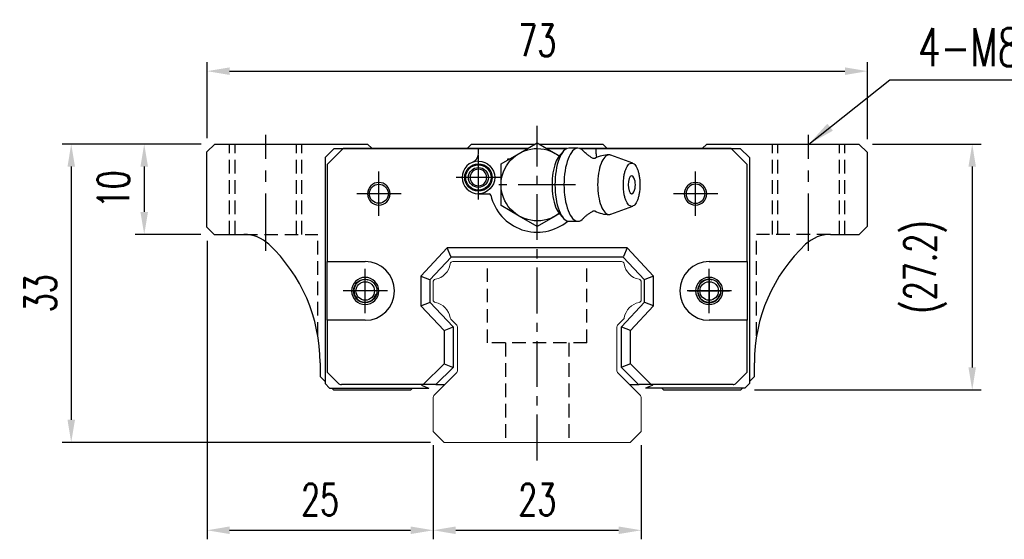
# Model space of a CAD drawing. Header units: millimetres. Extents: x 276 to 598, y 302 to 558.
# Tile 1 of 3: x 276 to 385, y 310 to 368. Entities that reach past the tile are written whole.
import ezdxf

# ---------------------------------------------------------------- set-up
doc = ezdxf.new("R2010")
doc.units = ezdxf.units.MM
doc.header["$PDSIZE"] = -1
doc.linetypes.add('CENTER', pattern=[10.16, 6.35, -1.27, 1.27, -1.27])
doc.linetypes.add('DASHED', pattern=[0.75, 0.5, -0.25])
for name, color, linetype in [('2', 7, 'Continuous'), ('CL', 1, 'CENTER'), ('DIM', 4, 'Continuous'), ('HID', 2, 'DASHED'), ('OUT', 3, 'Continuous'), ('中心線', 1, 'CENTER')]:
    doc.layers.add(name, color=color, linetype=linetype)
doc.styles.add('DIM-7', font='SIMPLEX.shx', dxfattribs={"width": 0.7, "bigfont": 'chineset.shx'})
doc.dimstyles.new('CNS', dxfattribs={"dimtxt": 3.5, "dimasz": 2.5, "dimexe": 1, "dimexo": 1.5, "dimgap": 0.09, "dimtad": 0, "dimdsep": 46, "dimtxsty": 'DIM-7', "dimcen": 0.09, "dimclrd": 1, "dimclre": 1, "dimclrt": 4, "dimadec": 0, "dimazin": 0, "dimtfac": 1, "dimtix": 1, "dimtmove": 2, "dimatfit": 3, "dimfxl": 1, "dimtvp": 0.971429, "dimtolj": 1, "dimarcsym": 0})

# ---------------------------------------------------------------- blocks, each defined once
blk = doc.blocks.new('*D62')
at = {"layer": 'DEFPOINTS', "color": 0}
for p in [(370.15, 361.83), (297.15, 352.92), (370.15, 352.82)]:
    blk.add_point(p, dxfattribs=at)
at = {"layer": 'DIM', "color": 7, "lineweight": -2}
for p, q in [((297.15, 354.42), (297.15, 362.83)), ((370.15, 354.32), (370.15, 362.83)), ((299.65, 361.83), (367.65, 361.83))]:
    blk.add_line(p, q, dxfattribs=at)
at = {"layer": 'DIM', "color": 7}
for points in [[(299.65, 362.25), (299.65, 361.41), (297.15, 361.83)], [(367.65, 362.25), (367.65, 361.41), (370.15, 361.83)]]:
    blk.add_solid(points, dxfattribs=at)
at = {"layer": 'DIM', "color": 7, "insert": (333.65, 365.23), "char_height": 3.5, "attachment_point": 5, "style": 'DIM-7'}
blk.add_mtext('\\A1;73', dxfattribs=at)
blk = doc.blocks.new('*D64')
at = {"layer": 'DEFPOINTS', "color": 0}
for p in [(298, 353.77), (290.21, 343.77), (297.95, 343.77)]:
    blk.add_point(p, dxfattribs=at)
at = {"layer": 'DIM', "color": 7, "lineweight": -2}
for p, q in [((296.5, 353.77), (289.21, 353.77)), ((290.21, 351.27), (290.21, 346.27)), ((296.45, 343.77), (289.21, 343.77))]:
    blk.add_line(p, q, dxfattribs=at)
at = {"layer": 'DIM', "color": 7}
for points in [[(289.79, 351.27), (290.63, 351.27), (290.21, 353.77)], [(289.79, 346.27), (290.63, 346.27), (290.21, 343.77)]]:
    blk.add_solid(points, dxfattribs=at)
at = {"layer": 'DIM', "color": 7, "insert": (286.81, 348.77), "char_height": 3.5, "attachment_point": 5, "rotation": 90, "style": 'DIM-7'}
blk.add_mtext('\\A1;10', dxfattribs=at)
blk = doc.blocks.new('*D65')
at = {"layer": 'DEFPOINTS', "color": 0}
for p in [(298, 353.77), (282.14, 320.77), (323.36, 320.77)]:
    blk.add_point(p, dxfattribs=at)
at = {"layer": 'DIM', "color": 7, "lineweight": -2}
for p, q in [((296.5, 353.77), (281.14, 353.77)), ((282.14, 351.27), (282.14, 323.27)), ((321.86, 320.77), (281.14, 320.77))]:
    blk.add_line(p, q, dxfattribs=at)
at = {"layer": 'DIM', "color": 7}
for points in [[(281.73, 351.27), (282.56, 351.27), (282.14, 353.77)], [(281.73, 323.27), (282.56, 323.27), (282.14, 320.77)]]:
    blk.add_solid(points, dxfattribs=at)
at = {"layer": 'DIM', "color": 7, "insert": (278.74, 337.27), "char_height": 3.5, "attachment_point": 5, "rotation": 90, "style": 'DIM-7'}
blk.add_mtext('\\A1;33', dxfattribs=at)
blk = doc.blocks.new('*D66')
at = {"layer": 'DEFPOINTS', "color": 0}
for p in [(297.15, 344.57), (322.15, 321.97), (322.15, 311.05)]:
    blk.add_point(p, dxfattribs=at)
at = {"layer": 'DIM', "color": 7, "lineweight": -2}
for p, q in [((297.15, 343.07), (297.15, 310.05)), ((322.15, 320.47), (322.15, 310.05)), ((299.65, 311.05), (319.65, 311.05))]:
    blk.add_line(p, q, dxfattribs=at)
at = {"layer": 'DIM', "color": 7}
for points in [[(299.65, 311.47), (299.65, 310.63), (297.15, 311.05)], [(319.65, 311.47), (319.65, 310.63), (322.15, 311.05)]]:
    blk.add_solid(points, dxfattribs=at)
at = {"layer": 'DIM', "color": 7, "insert": (309.65, 314.45), "char_height": 3.5, "attachment_point": 5, "style": 'DIM-7'}
blk.add_mtext('\\A1;25', dxfattribs=at)
blk = doc.blocks.new('*D67')
at = {"layer": 'DEFPOINTS', "color": 0}
for p in [(322.15, 321.97), (345.15, 321.97), (345.15, 311.05)]:
    blk.add_point(p, dxfattribs=at)
at = {"layer": 'DIM', "color": 7, "lineweight": -2}
for p, q in [((322.15, 320.47), (322.15, 310.05)), ((345.15, 320.47), (345.15, 310.05)), ((324.65, 311.05), (342.65, 311.05))]:
    blk.add_line(p, q, dxfattribs=at)
at = {"layer": 'DIM', "color": 7}
for points in [[(324.65, 311.47), (324.65, 310.63), (322.15, 311.05)], [(342.65, 311.47), (342.65, 310.63), (345.15, 311.05)]]:
    blk.add_solid(points, dxfattribs=at)
at = {"layer": 'DIM', "color": 7, "insert": (333.65, 314.45), "char_height": 3.5, "attachment_point": 5, "style": 'DIM-7'}
blk.add_mtext('\\A1;23', dxfattribs=at)
blk = doc.blocks.new('*D68')
at = {"layer": 'DEFPOINTS', "color": 0}
for p in [(369.2, 353.77), (356.15, 326.57), (381.73, 326.57)]:
    blk.add_point(p, dxfattribs=at)
at = {"layer": 'DIM', "color": 7, "lineweight": -2}
for p, q in [((370.7, 353.77), (382.73, 353.77)), ((381.73, 351.27), (381.73, 329.07)), ((357.65, 326.57), (382.73, 326.57))]:
    blk.add_line(p, q, dxfattribs=at)
at = {"layer": 'DIM', "color": 7}
for points in [[(381.31, 351.27), (382.14, 351.27), (381.73, 353.77)], [(381.31, 329.07), (382.14, 329.07), (381.73, 326.57)]]:
    blk.add_solid(points, dxfattribs=at)
at = {"layer": 'DIM', "color": 7, "insert": (376.55, 340.17), "char_height": 3.5, "attachment_point": 5, "rotation": 90, "style": 'DIM-7'}
blk.add_mtext('\\A1;(27.2)', dxfattribs=at)

msp = doc.modelspace()

# ---------------------------------------------------------------- linework, layer by layer
at = {"layer": '2', "color": 0, "linetype": 'Continuous'}
for p, q in [((331.646, 352.736), (333.646, 353.891)), ((333.646, 353.891), (335.646, 352.736)), ((329.646, 351.582), (331.646, 352.736)), ((335.646, 352.736), (336.108, 352.47)), ((336.508, 352.946), (336.052, 352.403)), ((338.154, 353.314), (337.153, 353.314)), ((329.646, 349.272), (329.646, 351.582)), ((344.215, 351.648), (341.769, 352.539)), ((329.646, 346.963), (329.646, 349.272)), ((331.646, 345.808), (329.646, 346.963)), ((336.052, 346.141), (336.508, 345.599)), ((341.769, 346.005), (344.215, 346.896)), ((333.646, 344.653), (331.646, 345.808)), ((335.646, 345.808), (333.646, 344.653)), ((336.108, 346.075), (335.646, 345.808)), ((337.153, 345.231), (338.154, 345.231))]:
    msp.add_line(p, q, dxfattribs=at)
at = {"layer": '2', "color": 7, "linetype": 'Continuous'}
for p, q in [((311.196, 353.272), (310.196, 352.272)), ((312.203, 353.272), (310.421, 351.498)), ((311.196, 353.272), (332.574, 353.272)), ((332.574, 353.272), (312.203, 353.272)), ((327.146, 352.688), (327.146, 353.272)), ((334.718, 353.272), (336.936, 353.272)), ((336.936, 353.272), (334.718, 353.272)), ((338.371, 353.272), (356.096, 353.272)), ((355.088, 353.272), (338.371, 353.272)), ((340.146, 352.688), (340.146, 353.272)), ((356.871, 351.498), (355.088, 353.272)), ((356.096, 353.272), (357.096, 352.272)), ((310.196, 352.272), (310.196, 327.272)), ((330.396, 352.015), (330.396, 352.122)), ((357.096, 352.272), (357.096, 327.272)), ((310.421, 351.498), (310.421, 340.772)), ((356.871, 340.772), (356.871, 351.498)), ((327.146, 348.272), (328.33, 348.272)), ((323.696, 342.272), (320.796, 339.162)), ((324.109, 341.322), (323.696, 342.272)), ((343.595, 342.272), (323.696, 342.272)), ((343.595, 342.272), (343.182, 341.322)), ((346.496, 339.162), (343.595, 342.272)), ((310.421, 340.772), (314.634, 340.772)), ((310.421, 334.272), (310.421, 340.772)), ((324.131, 341.272), (321.796, 338.768)), ((324.131, 341.272), (324.109, 341.322)), ((343.161, 341.272), (324.131, 341.272)), ((343.161, 341.272), (343.182, 341.322)), ((345.496, 338.768), (343.161, 341.272)), ((352.657, 340.772), (356.871, 340.772)), ((356.871, 340.772), (356.871, 334.272)), ((320.796, 339.162), (320.796, 335.882)), ((320.796, 339.162), (321.746, 338.788)), ((321.796, 338.768), (321.746, 338.788)), ((321.796, 338.768), (321.796, 336.276)), ((345.496, 338.768), (345.546, 338.788)), ((345.496, 336.276), (345.496, 338.768)), ((346.496, 339.162), (345.546, 338.788)), ((346.496, 335.882), (346.496, 339.162)), ((320.796, 335.882), (321.746, 336.256)), ((320.796, 335.882), (323.346, 333.147)), ((321.796, 336.276), (321.746, 336.256)), ((321.796, 336.276), (324.346, 333.541)), ((342.946, 333.541), (345.496, 336.276)), ((343.946, 333.147), (346.496, 335.882)), ((345.496, 336.276), (345.546, 336.256)), ((346.496, 335.882), (345.546, 336.256)), ((310.421, 334.272), (310.421, 328.547)), ((314.634, 334.272), (310.421, 334.272)), ((356.871, 334.272), (352.657, 334.272)), ((356.871, 328.547), (356.871, 334.272)), ((323.346, 333.147), (324.296, 333.521)), ((323.346, 333.147), (323.346, 329.476)), ((324.346, 333.541), (324.296, 333.521)), ((324.346, 333.541), (324.346, 329.062)), ((342.946, 333.541), (342.996, 333.521)), ((342.946, 329.062), (342.946, 333.541)), ((343.946, 333.147), (342.996, 333.521)), ((343.946, 329.476), (343.946, 333.147)), ((323.346, 329.476), (321.042, 327.172)), ((324.346, 329.062), (322.456, 327.172)), ((323.346, 329.476), (324.296, 329.083)), ((324.346, 329.062), (324.296, 329.083)), ((342.946, 329.062), (342.996, 329.083)), ((344.836, 327.172), (342.946, 329.062)), ((343.946, 329.476), (342.996, 329.083)), ((346.25, 327.172), (343.946, 329.476)), ((310.421, 328.547), (311.649, 327.319)), ((355.642, 327.319), (356.871, 328.547)), ((310.696, 326.772), (310.196, 327.272)), ((310.696, 326.772), (321.674, 326.772)), ((321.042, 327.172), (312.003, 327.172)), ((320.834, 327.172), (320.937, 327.07)), ((320.937, 327.07), (321.674, 326.772)), ((322.385, 327.172), (321.042, 327.172)), ((322.456, 327.172), (322.385, 327.172)), ((322.456, 327.172), (323.17, 327.172)), ((323.17, 327.172), (323.447, 327.172)), ((343.847, 327.172), (344.136, 327.172)), ((344.136, 327.172), (344.836, 327.172)), ((344.836, 327.172), (344.906, 327.172)), ((346.25, 327.172), (344.906, 327.172)), ((346.355, 327.07), (345.618, 326.772)), ((356.596, 326.772), (345.618, 326.772)), ((355.289, 327.172), (346.25, 327.172)), ((346.457, 327.172), (346.355, 327.07)), ((356.596, 326.772), (357.096, 327.272))]:
    msp.add_line(p, q, dxfattribs=at)
at = {"layer": '2', "color": 7, "linetype": 'DASHED'}
for p, q in [((352.658, 338.822), (352.657, 338.822)), ((352.657, 336.222), (352.658, 336.222))]:
    msp.add_line(p, q, dxfattribs=at)
at = {"layer": '2', "color": 0, "linetype": 'Continuous', "extrusion": (0, 0, -1)}
msp.add_arc((-333.646, 349.272), 4, 232.1994, 127.85546, dxfattribs=at)
at = {"layer": '2', "color": 7, "linetype": 'Continuous'}
for centre, radius, start, end in [((326.146, 352.688), 1, 290.92483, 0), ((341.146, 352.688), 1, 180, 204.07613), ((327.146, 350.072), 1.8, 90, 270), ((327.146, 350.072), 0.918, 90, 270), ((327.146, 350.072), 0.918, 270, 90), ((316.146, 348.272), 1.25, 90, 270), ((316.146, 348.272), 1.25, 270, 90), ((351.146, 348.272), 1.25, 90, 270), ((351.146, 348.272), 1.25, 270, 90), ((328.33, 348.072), 0.2, 12.71981, 90), ((351.146, 348.272), 1.05, 90, 270), ((351.146, 348.272), 1.05, 270, 90), ((333.646, 349.272), 5.25, 192.71981, 309.94443), ((314.634, 337.522), 3.25, 270, 90), ((352.657, 337.522), 3.25, 90, 270), ((314.634, 337.522), 1.5, 90, 270), ((314.634, 337.522), 1.5, 270, 90), ((352.657, 337.522), 1.5, 90, 270), ((352.657, 337.522), 1.3, 90, 270), ((352.657, 337.522), 1.5, 270, 90), ((352.657, 337.522), 1.3, 270, 90), ((312.003, 327.672), 0.5, 225, 270), ((355.289, 327.672), 0.5, 270, 315)]:
    msp.add_arc(centre, radius, start, end, dxfattribs=at)
at = {"layer": '2', "color": 7, "linetype": 'Continuous', "extrusion": (0, 0, -1)}
for centre, radius, start, end in [((-327.146, 350.072), 1.515, 270, 90), ((-327.146, 350.072), 1.8, 90, 270), ((-327.146, 350.072), 1.515, 90, 270), ((-327.146, 350.072), 1.4, 270, 90), ((-327.146, 350.072), 1.1, 270, 90), ((-327.146, 350.072), 1.4, 90, 270), ((-327.146, 350.072), 1.1, 90, 270), ((-316.146, 348.272), 1.05, 270, 90), ((-316.146, 348.272), 1.05, 90, 270), ((-314.634, 337.522), 1.3, 270, 90), ((-314.634, 337.522), 1.3, 90, 270)]:
    msp.add_arc(centre, radius, start, end, dxfattribs=at)
at = {"layer": '2', "color": 0, "linetype": 'Continuous'}
for centre, radius, start, end in [((341.591, 349.272), 3.3, 90, 118.26666), ((342.685, 349.272), 1.817, 334.63704, 25.36296), ((341.591, 349.272), 3.3, 241.72374, 269.99834)]:
    msp.add_arc(centre, radius, start, end, dxfattribs=at)
msp.add_ellipse((344.086, 349.272), major_axis=(0, 1), ratio=0.382683, start_param=-0.6791612, end_param=3.8206669, dxfattribs=at)
for points, knots in [([(337.153, 353.314), (336.748, 353.314), (336.346, 352.878), (335.773, 351.382), (335.607, 350.33), (335.607, 349.272)], [0, 0, 0, 0, 0.5, 0.5, 1, 1, 1, 1]), ([(338.76, 352.986), (338.569, 353.199), (338.362, 353.314), (337.749, 353.314), (337.347, 352.878), (336.774, 351.382), (336.608, 350.33), (336.608, 349.272)], [0, 0, 0, 0, 0.204178, 0.204178, 0.602089, 0.602089, 1, 1, 1, 1]), ([(339.844, 352.181), (339.745, 352.23), (339.544, 352.341), (339.274, 352.525), (339.039, 352.713), (338.871, 352.871), (338.792, 352.956), (338.763, 352.989)], [0, 0, 0, 0, 0.2043584, 0.4374743, 0.6573003, 0.8634903, 1, 1, 1, 1]), ([(336.056, 352.405), (335.913, 352.235), (335.781, 351.999), (335.426, 351.07), (335.284, 350.174), (335.284, 349.272)], [0, 0, 0, 0, 0.3133047, 0.3133047, 1, 1, 1, 1]), ([(340.026, 352.177), (340.027, 352.178), (340.026, 352.178), (339.982, 352.16), (339.908, 352.157), (339.852, 352.174), (339.847, 352.176), (339.847, 352.177)], [0, 0, 0, 0, 0.0733162, 0.3263169, 0.6168838, 0.8870475, 1, 1, 1, 1]), ([(341.766, 352.54), (341.708, 352.561), (341.65, 352.572), (341.261, 352.572), (340.932, 352.217), (340.465, 350.995), (340.328, 350.136), (340.328, 349.272)], [0, 0, 0, 0, 0.0810935, 0.0810935, 0.5405467, 0.5405467, 1, 1, 1, 1]), ([(343.167, 349.272), (343.167, 349.115), (343.179, 348.801), (343.232, 348.348), (343.317, 347.93), (343.432, 347.564), (343.572, 347.264), (343.732, 347.041), (343.905, 346.903), (344.086, 346.857), (344.266, 346.903), (344.439, 347.041), (344.599, 347.264), (344.739, 347.564), (344.854, 347.93), (344.94, 348.348), (344.992, 348.801), (345.01, 349.272), (344.992, 349.743), (344.94, 350.197), (344.854, 350.614), (344.739, 350.98), (344.599, 351.281), (344.439, 351.504), (344.266, 351.641), (344.086, 351.688), (343.905, 351.641), (343.732, 351.504), (343.572, 351.281), (343.432, 350.98), (343.317, 350.614), (343.204, 350.06), (343.167, 349.586), (343.167, 349.272)], [0, 0, 0, 0, 0.0312594, 0.0625188, 0.0937782, 0.1250376, 0.156297, 0.1875564, 0.2188159, 0.2500753, 0.2813347, 0.3125941, 0.3438535, 0.3751129, 0.4063723, 0.4376317, 0.4688911, 0.5001505, 0.5314099, 0.5626693, 0.5939287, 0.6251882, 0.6564476, 0.687707, 0.7189664, 0.7502258, 0.7814852, 0.8127446, 0.844004, 0.8752634, 0.9065228, 0.9377822, 1, 1, 1, 1]), ([(335.284, 349.272), (335.284, 348.37), (335.426, 347.474), (335.781, 346.545), (335.913, 346.31), (336.056, 346.14)], [0, 0, 0, 0, 0.6866953, 0.6866953, 1, 1, 1, 1]), ([(335.607, 349.272), (335.607, 348.214), (335.773, 347.163), (336.346, 345.666), (336.748, 345.231), (337.153, 345.231)], [0, 0, 0, 0, 0.5, 0.5, 1, 1, 1, 1]), ([(336.608, 349.272), (336.608, 348.214), (336.774, 347.163), (337.347, 345.666), (337.749, 345.231), (338.362, 345.231), (338.569, 345.346), (338.761, 345.559)], [0, 0, 0, 0, 0.3978318, 0.3978318, 0.7956637, 0.7956637, 1, 1, 1, 1]), ([(340.328, 349.272), (340.328, 348.408), (340.465, 347.55), (340.932, 346.328), (341.261, 345.972), (341.65, 345.972), (341.708, 345.983), (341.766, 346.005)], [0, 0, 0, 0, 0.4594533, 0.4594533, 0.9189065, 0.9189065, 1, 1, 1, 1]), ([(338.764, 345.556), (338.781, 345.576), (338.844, 345.647), (338.997, 345.795), (339.233, 345.99), (339.518, 346.188), (339.734, 346.308), (339.844, 346.364)], [0, 0, 0, 0, 0.0852239, 0.2986763, 0.5272696, 0.7723838, 1, 1, 1, 1]), ([(339.847, 346.367), (339.848, 346.369), (339.857, 346.373), (339.921, 346.389), (339.995, 346.382), (340.032, 346.363), (340.029, 346.365), (340.029, 346.365)], [0, 0, 0, 0, 0.1544133, 0.4194337, 0.7435623, 0.9927018, 1, 1, 1, 1])]:
    msp.add_open_spline(points, degree=3, knots=knots, dxfattribs=at)
at = {"layer": 'CL', "color": 7, "ltscale": 0.8}
msp.add_line((333.646, 318.772), (333.646, 355.772), dxfattribs=at)
at = {"layer": 'CL', "color": 7}
for p, q in [((303.646, 341.965), (303.646, 354.772)), ((363.646, 341.963), (363.646, 354.772)), ((327.146, 347.622), (327.146, 352.522)), ((316.146, 345.822), (316.146, 350.722)), ((351.146, 345.822), (351.146, 350.722)), ((329.596, 350.072), (324.696, 350.072)), ((318.596, 348.272), (313.696, 348.272)), ((337.896, 349.272), (329.396, 349.272)), ((353.596, 348.272), (348.696, 348.272)), ((314.634, 335.072), (314.634, 339.972)), ((352.657, 335.072), (352.657, 339.972)), ((317.084, 337.522), (312.184, 337.522)), ((355.107, 337.522), (350.207, 337.522))]:
    msp.add_line(p, q, dxfattribs=at)
at = {"layer": 'HID', "color": 0, "ltscale": 3}
for p, q in [((299.646, 343.772), (299.646, 353.772)), ((300.246, 343.772), (300.246, 353.772)), ((307.046, 343.772), (307.046, 353.772)), ((307.646, 343.772), (307.646, 353.772)), ((359.646, 343.772), (359.646, 353.772)), ((360.246, 343.772), (360.246, 353.772)), ((367.046, 343.772), (367.046, 353.772)), ((367.646, 343.772), (367.646, 353.772)), ((301.237, 343.772), (309.396, 343.772)), ((309.396, 332.57), (309.396, 343.772)), ((357.896, 332.553), (357.896, 343.772)), ((366.058, 343.772), (357.896, 343.772)), ((330.147, 331.772), (330.147, 320.772)), ((337.147, 331.772), (337.147, 320.772))]:
    msp.add_line(p, q, dxfattribs=at)
at = {"layer": 'HID', "color": 7, "ltscale": 3}
for p, q in [((328.147, 331.772), (328.147, 340.772)), ((339.147, 331.772), (339.147, 340.772)), ((339.147, 331.772), (328.147, 331.772))]:
    msp.add_line(p, q, dxfattribs=at)
at = {"layer": 'OUT', "color": 7}
for p, q in [((297.997, 353.772), (297.147, 352.922)), ((297.997, 353.772), (314.897, 353.772)), ((315.397, 353.272), (314.897, 353.772)), ((326.397, 353.772), (325.897, 353.272)), ((326.397, 353.772), (333.439, 353.772)), ((333.852, 353.772), (340.897, 353.772)), ((341.397, 353.272), (340.897, 353.772)), ((352.397, 353.772), (351.897, 353.272)), ((352.397, 353.772), (369.197, 353.772)), ((370.147, 352.822), (369.197, 353.772)), ((297.147, 344.572), (297.147, 352.922)), ((370.147, 344.672), (370.147, 352.822)), ((330.396, 352.122), (330.582, 352.122)), ((297.147, 344.572), (297.947, 343.772)), ((369.247, 343.772), (370.147, 344.672)), ((297.947, 343.772), (301.237, 343.772)), ((366.058, 343.772), (369.247, 343.772)), ((309.647, 329.572), (309.647, 328.072)), ((357.647, 328.072), (357.647, 329.572)), ((309.647, 328.072), (310.196, 327.523)), ((357.096, 327.52), (357.647, 328.072)), ((310.947, 326.772), (311.147, 326.572)), ((311.147, 326.572), (319.677, 326.572)), ((319.677, 326.572), (319.878, 326.772)), ((347.417, 326.772), (347.617, 326.572)), ((347.617, 326.572), (356.147, 326.572)), ((356.147, 326.572), (356.348, 326.772))]:
    msp.add_line(p, q, dxfattribs=at)
at = {"layer": 'OUT', "color": 7, "linetype": 'Continuous', "lineweight": 15}
for p, q in [((324.324, 340.772), (342.97, 340.772)), ((322.147, 336.531), (322.147, 338.512)), ((345.147, 338.512), (345.147, 336.531)), ((324.701, 333.798), (324.107, 334.392)), ((343.188, 334.392), (342.594, 333.798)), ((324.847, 328.779), (324.847, 333.445)), ((342.447, 333.445), (342.447, 328.779)), ((322.294, 326.018), (324.701, 328.425)), ((342.594, 328.425), (345.001, 326.018))]:
    msp.add_line(p, q, dxfattribs=at)
at = {"layer": 'OUT', "color": 0, "linetype": 'Continuous', "lineweight": 15}
for p, q in [((322.147, 321.972), (322.147, 325.665)), ((345.147, 325.665), (345.147, 321.972)), ((323.361, 320.772), (322.147, 321.972)), ((345.147, 321.972), (343.933, 320.772)), ((343.933, 320.772), (323.361, 320.772))]:
    msp.add_line(p, q, dxfattribs=at)
at = {"layer": 'OUT', "color": 7}
for centre in [(314.637, 337.522), (352.657, 337.522)]:
    msp.add_circle(centre, 1.025, dxfattribs=at)
for centre, radius, start, end in [((301.237, 339.772), 4, 46.76677, 90), ((366.058, 339.772), 4, 90, 133.23323), ((291.647, 329.572), 18, 0, 46.76677), ((375.647, 329.572), 18, 133.23323, 180), ((314.637, 337.522), 1.25, 75, 345), ((352.657, 337.522), 1.25, 75, 345)]:
    msp.add_arc(centre, radius, start, end, dxfattribs=at)
at = {"layer": 'OUT', "color": 7, "linetype": 'Continuous', "lineweight": 15}
for centre, radius, start, end in [((324.324, 340.472), 0.3, 90, 171.61737), ((342.97, 340.472), 0.3, 8.38263, 90), ((322.005, 340.814), 2.044, 280.87121, 351.61737), ((345.289, 340.814), 2.044, 188.38263, 259.12879), ((322.447, 338.512), 0.3, 100.87121, 180.00001), ((344.847, 338.512), 0.3, 359.99999, 79.12879), ((322.447, 336.531), 0.3, 179.99999, 259.12866), ((344.847, 336.531), 0.3, 280.87134, 0.00001), ((322.005, 334.229), 2.044, 9.2089, 79.12866), ((345.289, 334.229), 2.044, 100.87134, 170.79109), ((324.319, 334.605), 0.3, 189.20891, 225), ((342.975, 334.605), 0.3, 315, 350.79109), ((324.347, 333.445), 0.5, 0, 45), ((342.947, 333.445), 0.5, 135, 180.00001), ((324.347, 328.779), 0.5, 315, 360), ((342.947, 328.779), 0.5, 179.99999, 225), ((322.647, 325.665), 0.5, 135, 180.00001), ((344.647, 325.665), 0.5, 360, 45)]:
    msp.add_arc(centre, radius, start, end, dxfattribs=at)
at = {"layer": '中心線', "color": 7, "ltscale": 1.5}
for p, q in [((352.657, 339.072), (352.657, 335.972)), ((352.657, 339.072), (352.657, 335.972)), ((350.407, 337.522), (354.907, 337.522)), ((350.407, 337.522), (354.907, 337.522))]:
    msp.add_line(p, q, dxfattribs=at)

# ---------------------------------------------------------------- texts
at = {"layer": 'DIM', "color": 0, "insert": (375.731, 360.981), "char_height": 4.2, "attachment_point": 7, "style": 'DIM-7'}
msp.add_mtext('\\A1;4-M8depth10,%%C11.5', dxfattribs=at)

# ---------------------------------------------------------------- dimensions: what is measured, and where the dimension line sits
at = {"layer": 'DIM', "color": 0}
for base, p1, p2, angle, picture, middle in [((370.147, 361.828), (297.147, 352.922), (370.147, 352.822), 180, '*D62', (333.647, 365.228)), ((282.142, 320.772), (297.997, 353.772), (323.361, 320.772), 90, '*D65', (278.742, 337.272)), ((290.209, 343.772), (297.997, 353.772), (297.947, 343.772), 90, '*D64', (286.809, 348.772)), ((322.147, 311.049), (297.147, 344.572), (322.147, 321.972), 180, '*D66', (309.647, 314.449)), ((345.147, 311.049), (322.147, 321.972), (345.147, 321.972), 180, '*D67', (333.647, 314.449))]:
    dim = msp.add_linear_dim(base=base, p1=p1, p2=p2, angle=angle, dimstyle='CNS', override={"dimclrd": 7, "dimclre": 7, "dimclrt": 7}, dxfattribs=at)
    dim.commit()
    dim.dimension.update_dxf_attribs({"geometry": picture, "text_midpoint": middle})
dim = msp.add_linear_dim(base=(381.728, 326.572), p1=(369.197, 353.772), p2=(356.147, 326.572), angle=90, text='(<>)', dimstyle='CNS', override={"dimclrd": 7, "dimclre": 7, "dimclrt": 7}, dxfattribs=at)
dim.commit()
dim.dimension.update_dxf_attribs({"geometry": '*D68', "text_midpoint": (376.547, 340.172)})

# ---------------------------------------------------------------- leaders
at = {"layer": 'DIM', "color": 0, "annotation_type": 0, "has_hookline": 1, "hookline_direction": 0, "text_width": 42}
msp.add_leader([(363.672, 353.772), (372.623, 360.873), (375.623, 360.873)], dimstyle='CNS', override={"dimscale": 1.2, "dimgap": 0.09, "dimtad": 1, "dimclrd": 7, "dimclre": 4}, dxfattribs=at)

doc.saveas('drawing.dxf')
